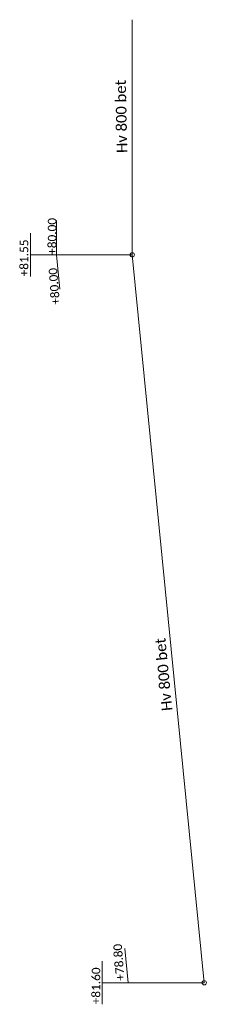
# Model space of a CAD drawing. Header units: metres. Extents: x 30502836 to 30502858, y 6949267 to 6949382.
import ezdxf

# ---------------------------------------------------------------- set-up
doc = ezdxf.new("R2010")
doc.units = ezdxf.units.M
doc.header["$LTSCALE"] = 0.2
doc.layers.add('ESIM_Hulevesi', color=3, linetype='Continuous', lineweight=0)
doc.layers.add('ESIM_Hulevesi @ 0.5', color=3, linetype='Continuous', lineweight=0)
doc.styles.add('Sitowise', font='calibril.ttf', dxfattribs={"height": 2.5})

msp = doc.modelspace()

# ---------------------------------------------------------------- linework, layer by layer
at = {"layer": 'ESIM_Hulevesi', "flags": 128}
for points in [[(30502849.63, 6949382.44), (30502849.63, 6949354.83), (30502858.09, 6949269.36)], [(30502840.7, 6949358.87), (30502840.7, 6949354.83), (30502841.1, 6949350.81)], [(30502837.64, 6949352.3), (30502837.64, 6949357.36)], [(30502840.7, 6949354.83), (30502837.64, 6949354.83)], [(30502849.63, 6949354.83), (30502840.7, 6949354.83)], [(30502848.77, 6949273.38), (30502849.16, 6949269.36)], [(30502846.1, 6949266.83), (30502846.1, 6949271.89)], [(30502849.16, 6949269.36), (30502846.1, 6949269.36)], [(30502858.09, 6949269.36), (30502849.16, 6949269.36)]]:
    msp.add_lwpolyline(points, dxfattribs=at)
at = {"layer": 'ESIM_Hulevesi'}
for centre in [(30502849.63, 6949354.83), (30502858.09, 6949269.36)]:
    msp.add_circle(centre, 0.25, dxfattribs=at)

# ---------------------------------------------------------------- texts
at = {"layer": 'ESIM_Hulevesi @ 0.5', "style": 'Sitowise'}
for s, height, rotation, p in [('Hv 800 bet', 1.25, 91.2223, (30502849.05, 6949366.8)), ('+80.00', 1, 90, (30502840.7, 6949354.83)), ('+81.55', 1, 90, (30502837.4, 6949352.3)), ('+80.00', 1, 94.596, (30502841.12, 6949349.01)), ('Hv 800 bet', 1.25, 95.5484, (30502854.35, 6949301.34)), ('+78.80', 1, 94.596, (30502848.73, 6949269.65)), ('+81.60', 1, 90, (30502845.86, 6949266.83))]:
    msp.add_text(s, height=height, rotation=rotation, dxfattribs=at).set_placement(p)

doc.saveas('drawing.dxf')
